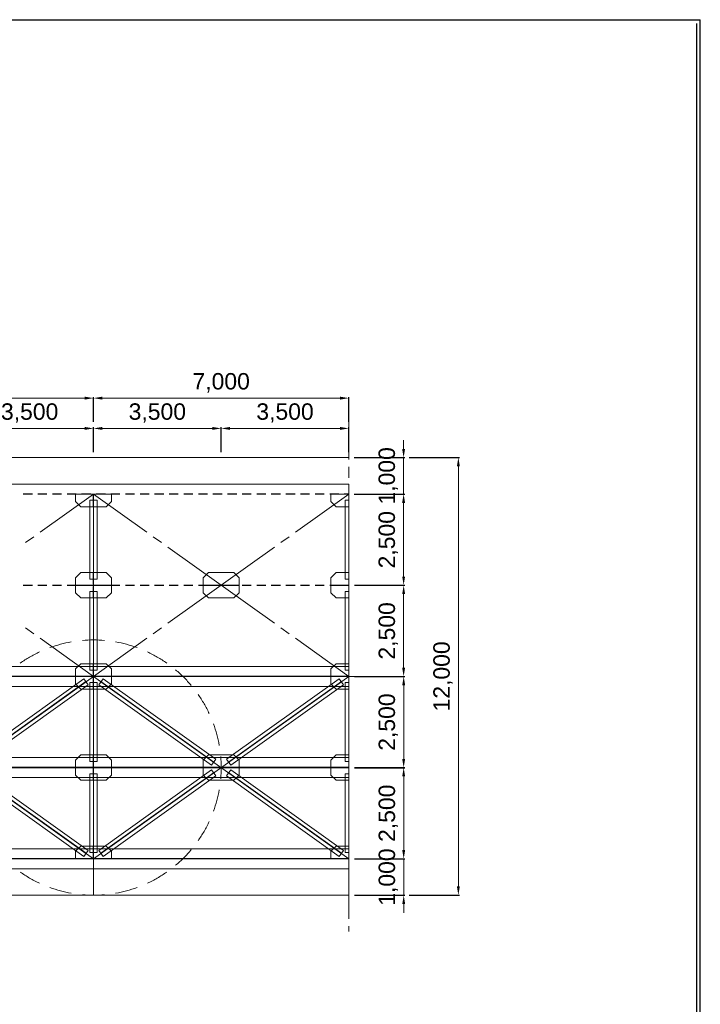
# Model space of a CAD drawing. Header units: metres. Extents: x 674733 to 752233, y -201459 to -147459.
# Tile 7 of 7: x 733576 to 752233, y -174463 to -147459. Entities that reach past the tile are written whole.
import ezdxf

# ---------------------------------------------------------------- set-up
doc = ezdxf.new("R2010")
doc.units = ezdxf.units.M
doc.header["$MEASUREMENT"] = 0
doc.layers.get('Defpoints').update_dxf_attribs({"lineweight": 0})
for name, color, linetype, lineweight in [('A-DIM01', 1, 'Continuous', 0), ('Adojoint Line', 1, 'Continuous', 0), ('Concrete', 4, 'Continuous', 0), ('Dimension Line', 2, 'Continuous', 0), ('Steel Girder', 6, 'Continuous', 0)]:
    doc.layers.add(name, color=color, linetype=linetype, lineweight=lineweight)
doc.styles.add('style2', font='arial.ttf')
doc.styles.add('돋움', font='txt')
doc.dimstyles.new('DIM01', dxfattribs={"dimtxt": 3.5, "dimasz": 0.8, "dimexe": 2, "dimexo": 10, "dimgap": 1.25, "dimtad": 1, "dimdec": 0, "dimzin": 0, "dimtxsty": '돋움', "dimcen": 0.09, "dimclrd": 1, "dimclre": 1, "dimclrt": 256, "dimadec": 0, "dimazin": 0, "dimtfac": 0.072, "dimtdec": 0, "dimtix": 1, "dimtmove": 2, "dimatfit": 3, "dimfxl": 1, "dimtolj": 1, "dimtzin": 0, "dimlwd": -1, "dimarcsym": 0})

# ---------------------------------------------------------------- blocks, each defined once
blk = doc.blocks.new('*U126')
at = {"layer": 'Steel Girder'}
for p, q in [((-6, 162), (-6, -138)), ((-6, 162), (0, 162)), ((-6, 12), (0, 12)), ((0, 1), (0, -13)), ((0, -138), (-6, -138)), ((0, -163), (0, -13)), ((0, -13), (6, -13)), ((6, -163), (6, -13))]:
    blk.add_line(p, q, dxfattribs=at)
blk = doc.blocks.new('*U127')
at = {"layer": 'Steel Girder'}
for p, q in [((-6, -163), (-6, 137)), ((0, 137), (-6, 137)), ((0, 162), (0, 12)), ((0, 12), (6, 12)), ((0, -2), (0, 12)), ((6, 162), (6, 12)), ((-6, -163), (0, -163))]:
    blk.add_line(p, q, dxfattribs=at)
blk = doc.blocks.new('*D266')
at = {"layer": 'A-DIM01', "color": 1, "lineweight": -2}
for p, q in [((732099, -159319), (732099, -158638)), ((735599, -159319), (735599, -158638))]:
    blk.add_line(p, q, dxfattribs=at)
at = {"layer": 'A-DIM01', "color": 1}
blk.add_line((732339, -158668), (735359, -158668), dxfattribs=at)
for points in [[(732339, -158628), (732339, -158708), (732099, -158668)], [(735359, -158628), (735359, -158708), (735599, -158668)]]:
    blk.add_solid(points, dxfattribs=at)
at = {"layer": 'Defpoints', "color": 0}
for p in [(735599, -158668), (732099, -159469), (735599, -159469)]:
    blk.add_point(p, dxfattribs=at)
at = {"layer": 'A-DIM01', "color": 7, "insert": (733849, -158248), "char_height": 450, "attachment_point": 5, "style": 'style2'}
blk.add_mtext('\\A1;3,500', dxfattribs=at)
blk = doc.blocks.new('*D268')
at = {"layer": 'A-DIM01', "color": 1, "lineweight": -2}
for p, q in [((728599, -158489), (728599, -157808)), ((735599, -158488), (735599, -157808))]:
    blk.add_line(p, q, dxfattribs=at)
at = {"layer": 'A-DIM01', "color": 1}
blk.add_line((728839, -157838), (735359, -157838), dxfattribs=at)
for points in [[(728839, -157798), (728839, -157878), (728599, -157838)], [(735359, -157798), (735359, -157878), (735599, -157838)]]:
    blk.add_solid(points, dxfattribs=at)
at = {"layer": 'Defpoints', "color": 0}
for p in [(735599, -157838), (728599, -158639), (735599, -158638)]:
    blk.add_point(p, dxfattribs=at)
at = {"layer": 'A-DIM01', "color": 7, "insert": (732099, -157417), "char_height": 450, "attachment_point": 5, "style": 'style2'}
blk.add_mtext('\\A1;7,000', dxfattribs=at)
blk = doc.blocks.new('*D270')
at = {"layer": 'A-DIM01', "color": 1, "lineweight": -2}
for p, q in [((735599, -159320), (735599, -158639)), ((739099, -159319), (739099, -158639))]:
    blk.add_line(p, q, dxfattribs=at)
at = {"layer": 'A-DIM01', "color": 1}
blk.add_line((735839, -158669), (738859, -158669), dxfattribs=at)
for points in [[(735839, -158629), (735839, -158709), (735599, -158669)], [(738859, -158629), (738859, -158709), (739099, -158669)]]:
    blk.add_solid(points, dxfattribs=at)
at = {"layer": 'Defpoints', "color": 0}
for p in [(739099, -158669), (735599, -159470), (739099, -159469)]:
    blk.add_point(p, dxfattribs=at)
at = {"layer": 'A-DIM01', "color": 7, "insert": (737349, -158248), "char_height": 450, "attachment_point": 5, "style": 'style2'}
blk.add_mtext('\\A1;3,500', dxfattribs=at)
blk = doc.blocks.new('*D272')
at = {"layer": 'A-DIM01', "color": 1, "lineweight": -2}
for p, q in [((739099, -159319), (739099, -158638)), ((742599, -159319), (742599, -158638))]:
    blk.add_line(p, q, dxfattribs=at)
at = {"layer": 'A-DIM01', "color": 1}
blk.add_line((739339, -158668), (742359, -158668), dxfattribs=at)
for points in [[(739339, -158628), (739339, -158708), (739099, -158668)], [(742359, -158628), (742359, -158708), (742599, -158668)]]:
    blk.add_solid(points, dxfattribs=at)
at = {"layer": 'Defpoints', "color": 0}
for p in [(742599, -158668), (739099, -159469), (742599, -159469)]:
    blk.add_point(p, dxfattribs=at)
at = {"layer": 'A-DIM01', "color": 7, "insert": (740849, -158248), "char_height": 450, "attachment_point": 5, "style": 'style2'}
blk.add_mtext('\\A1;3,500', dxfattribs=at)
blk = doc.blocks.new('*D274')
at = {"layer": 'A-DIM01', "color": 1, "lineweight": -2}
for p, q in [((735599, -158489), (735599, -157808)), ((742599, -158488), (742599, -157808))]:
    blk.add_line(p, q, dxfattribs=at)
at = {"layer": 'A-DIM01', "color": 1}
blk.add_line((735839, -157838), (742359, -157838), dxfattribs=at)
for points in [[(735839, -157798), (735839, -157878), (735599, -157838)], [(742359, -157798), (742359, -157878), (742599, -157838)]]:
    blk.add_solid(points, dxfattribs=at)
at = {"layer": 'Defpoints', "color": 0}
for p in [(742599, -157838), (735599, -158639), (742599, -158638)]:
    blk.add_point(p, dxfattribs=at)
at = {"layer": 'A-DIM01', "color": 7, "insert": (739099, -157417), "char_height": 450, "attachment_point": 5, "style": 'style2'}
blk.add_mtext('\\A1;7,000', dxfattribs=at)
blk = doc.blocks.new('*D276')
at = {"layer": 'A-DIM01', "color": 1}
for p, q in [((744100, -159230), (744100, -158990)), ((744100, -159470), (744100, -160470)), ((744100, -160710), (744100, -160950))]:
    blk.add_line(p, q, dxfattribs=at)
at = {"layer": 'A-DIM01', "color": 1, "lineweight": -2}
for p, q in [((742749, -159470), (744130, -159470)), ((742749, -160470), (744130, -160470))]:
    blk.add_line(p, q, dxfattribs=at)
at = {"layer": 'A-DIM01', "color": 1}
for points in [[(744060, -159230), (744140, -159230), (744100, -159470)], [(744060, -160710), (744140, -160710), (744100, -160470)]]:
    blk.add_solid(points, dxfattribs=at)
at = {"layer": 'Defpoints', "color": 0}
for p in [(742599, -159470), (742599, -160470), (744100, -160470)]:
    blk.add_point(p, dxfattribs=at)
at = {"layer": 'A-DIM01', "color": 7, "insert": (743680, -159970), "char_height": 450, "attachment_point": 5, "rotation": 90, "style": 'style2'}
blk.add_mtext('\\A1;1,000', dxfattribs=at)
blk = doc.blocks.new('*D278')
at = {"layer": 'A-DIM01', "color": 1, "lineweight": -2}
for p, q in [((742749, -160471), (744131, -160471)), ((742750, -162971), (744131, -162971))]:
    blk.add_line(p, q, dxfattribs=at)
at = {"layer": 'A-DIM01', "color": 1}
blk.add_line((744101, -160711), (744101, -162731), dxfattribs=at)
for points in [[(744061, -160711), (744141, -160711), (744101, -160471)], [(744061, -162731), (744141, -162731), (744101, -162971)]]:
    blk.add_solid(points, dxfattribs=at)
at = {"layer": 'Defpoints', "color": 0}
for p in [(742599, -160471), (742600, -162971), (744101, -162971)]:
    blk.add_point(p, dxfattribs=at)
at = {"layer": 'A-DIM01', "color": 7, "insert": (743680, -161721), "char_height": 450, "attachment_point": 5, "rotation": 90, "style": 'style2'}
blk.add_mtext('\\A1;2,500', dxfattribs=at)
blk = doc.blocks.new('*D280')
at = {"layer": 'A-DIM01', "color": 1, "lineweight": -2}
for p, q in [((742750, -162972), (744131, -162972)), ((742750, -165472), (744131, -165472))]:
    blk.add_line(p, q, dxfattribs=at)
at = {"layer": 'A-DIM01', "color": 1}
blk.add_line((744101, -163212), (744101, -165232), dxfattribs=at)
for points in [[(744061, -163212), (744141, -163212), (744101, -162972)], [(744061, -165232), (744141, -165232), (744101, -165472)]]:
    blk.add_solid(points, dxfattribs=at)
at = {"layer": 'Defpoints', "color": 0}
for p in [(742600, -162972), (742600, -165472), (744101, -165472)]:
    blk.add_point(p, dxfattribs=at)
at = {"layer": 'A-DIM01', "color": 7, "insert": (743681, -164222), "char_height": 450, "attachment_point": 5, "rotation": 90, "style": 'style2'}
blk.add_mtext('\\A1;2,500', dxfattribs=at)
blk = doc.blocks.new('*D282')
at = {"layer": 'A-DIM01', "color": 1, "lineweight": -2}
for p, q in [((742750, -165473), (744132, -165473)), ((742751, -167973), (744132, -167973))]:
    blk.add_line(p, q, dxfattribs=at)
at = {"layer": 'A-DIM01', "color": 1}
blk.add_line((744102, -165713), (744102, -167733), dxfattribs=at)
for points in [[(744062, -165713), (744142, -165713), (744102, -165473)], [(744062, -167733), (744142, -167733), (744102, -167973)]]:
    blk.add_solid(points, dxfattribs=at)
at = {"layer": 'Defpoints', "color": 0}
for p in [(742600, -165473), (742601, -167973), (744102, -167973)]:
    blk.add_point(p, dxfattribs=at)
at = {"layer": 'A-DIM01', "color": 7, "insert": (743681, -166723), "char_height": 450, "attachment_point": 5, "rotation": 90, "style": 'style2'}
blk.add_mtext('\\A1;2,500', dxfattribs=at)
blk = doc.blocks.new('*D284')
at = {"layer": 'A-DIM01', "color": 1, "lineweight": -2}
for p, q in [((742751, -167974), (744132, -167974)), ((742751, -170474), (744132, -170474))]:
    blk.add_line(p, q, dxfattribs=at)
at = {"layer": 'A-DIM01', "color": 1}
blk.add_line((744102, -168214), (744102, -170234), dxfattribs=at)
for points in [[(744062, -168214), (744142, -168214), (744102, -167974)], [(744062, -170234), (744142, -170234), (744102, -170474)]]:
    blk.add_solid(points, dxfattribs=at)
at = {"layer": 'Defpoints', "color": 0}
for p in [(742601, -167974), (742601, -170474), (744102, -170474)]:
    blk.add_point(p, dxfattribs=at)
at = {"layer": 'A-DIM01', "color": 7, "insert": (743682, -169224), "char_height": 450, "attachment_point": 5, "rotation": 90, "style": 'style2'}
blk.add_mtext('\\A1;2,500', dxfattribs=at)
blk = doc.blocks.new('*D286')
at = {"layer": 'A-DIM01', "color": 1}
for p, q in [((744103, -170234), (744103, -169994)), ((744103, -170474), (744103, -171474)), ((744103, -171714), (744103, -171954))]:
    blk.add_line(p, q, dxfattribs=at)
at = {"layer": 'A-DIM01', "color": 1, "lineweight": -2}
for p, q in [((742751, -170474), (744133, -170474)), ((742752, -171474), (744133, -171474))]:
    blk.add_line(p, q, dxfattribs=at)
at = {"layer": 'A-DIM01', "color": 1}
for points in [[(744063, -170234), (744143, -170234), (744103, -170474)], [(744063, -171714), (744143, -171714), (744103, -171474)]]:
    blk.add_solid(points, dxfattribs=at)
at = {"layer": 'Defpoints', "color": 0}
for p in [(742601, -170474), (742602, -171474), (744103, -171474)]:
    blk.add_point(p, dxfattribs=at)
at = {"layer": 'A-DIM01', "color": 7, "insert": (743682, -170974), "char_height": 450, "attachment_point": 5, "rotation": 90, "style": 'style2'}
blk.add_mtext('\\A1;1,000', dxfattribs=at)
blk = doc.blocks.new('*D288')
at = {"layer": 'A-DIM01', "color": 1, "lineweight": -2}
for p, q in [((744250, -159470), (745631, -159470)), ((744251, -171470), (745631, -171470))]:
    blk.add_line(p, q, dxfattribs=at)
at = {"layer": 'A-DIM01', "color": 1}
blk.add_line((745601, -159710), (745601, -171230), dxfattribs=at)
for points in [[(745561, -159710), (745641, -159710), (745601, -159470)], [(745561, -171230), (745641, -171230), (745601, -171470)]]:
    blk.add_solid(points, dxfattribs=at)
at = {"layer": 'Defpoints', "color": 0}
for p in [(744100, -159470), (744101, -171470), (745601, -171470)]:
    blk.add_point(p, dxfattribs=at)
at = {"layer": 'A-DIM01', "color": 7, "insert": (745181, -165470), "char_height": 450, "attachment_point": 5, "rotation": 90, "style": 'style2'}
blk.add_mtext('\\A1;12,000', dxfattribs=at)

msp = doc.modelspace()

# ---------------------------------------------------------------- linework, layer by layer
for p, q in [((674732.9, -147458.6), (752232.9, -147458.6)), ((752132.9, -147558.6), (752132.9, -201358.6)), ((752232.9, -201458.6), (752232.9, -147458.6))]:
    msp.add_line(p, q)
at = {"layer": 'Adojoint Line'}
for p, q in [((742599, -158469.9), (742599, -159519.9)), ((742599, -160019.9), (742599, -159719.9)), ((742599, -160219.9), (742599, -161619.9)), ((734136.7, -161514.4), (735599, -160469.9)), ((737061.3, -161514.4), (735599, -160469.9)), ((741136.7, -161514.4), (742599, -160469.9)), ((733964.1, -161637.7), (733733.9, -161802.1)), ((737233.9, -161637.7), (737464.1, -161802.1)), ((740964.1, -161637.7), (740733.9, -161802.1)), ((737636.7, -161925.4), (739099, -162969.9)), ((740561.3, -161925.4), (739099, -162969.9)), ((742599, -162119.9), (742599, -161819.9)), ((742599, -162319.9), (742599, -163719.9)), ((737636.7, -164014.4), (739099, -162969.9)), ((740561.3, -164014.4), (739099, -162969.9)), ((733964.1, -164302.1), (733733.9, -164137.7)), ((737233.9, -164302.1), (737464.1, -164137.7)), ((740964.1, -164302.1), (740733.9, -164137.7)), ((742599, -164219.9), (742599, -163919.9)), ((734136.7, -164425.4), (735599, -165469.9)), ((737061.3, -164425.4), (735599, -165469.9)), ((741136.7, -164425.4), (742599, -165469.9)), ((742599, -164419.9), (742599, -165819.9)), ((735599, -171469.9), (735599, -164469.9)), ((713599, -165469.9), (743599, -165469.9)), ((735599, -165469.9), (742599, -165469.9)), ((742599, -166319.9), (742599, -166019.9)), ((742599, -166519.9), (742599, -167919.9)), ((742599, -168419.9), (742599, -168119.9)), ((742599, -168619.9), (742599, -170019.9)), ((742599, -170519.9), (742599, -170219.9)), ((742599, -170719.9), (742599, -172119.9)), ((742599, -172469.9), (742599, -172319.9))]:
    msp.add_line(p, q, dxfattribs=at)
at = {"layer": 'Adojoint Line', "flags": 128}
for points in [[(714599, -165469.9), (721599, -170469.9), (728599, -165469.9), (735599, -170469.9), (742599, -165469.9)], [(714599, -170469.9), (721599, -165469.9), (728599, -170469.9), (735599, -165469.9), (742599, -170469.9)]]:
    msp.add_lwpolyline(points, dxfattribs=at)
at = {"layer": 'Concrete'}
for p, q in [((714599, -159469.9), (742599, -159469.9)), ((714599, -171469.9), (742599, -171469.9))]:
    msp.add_line(p, q, dxfattribs=at)
at = {"layer": 'Dimension Line'}
for start, end in [(105, 110), (100, 105), (90, 95), (85, 90), (75, 80), (70, 75), (120, 125), (115, 120), (60, 65), (55, 60), (45, 50), (40, 45), (30, 35), (25, 30), (15, 20), (10, 15), (0, 5), (0, 5), (355, 0), (345, 350), (340, 345), (330, 335), (325, 330), (315, 320), (310, 315), (235, 240), (300, 305), (240, 245), (295, 300), (250, 255), (255, 260), (265, 270), (270, 275), (280, 285), (285, 290)]:
    msp.add_arc((735599, -167969.9), 3500, start, end, dxfattribs=at)
at = {"layer": 'Steel Girder'}
for p, q in [((714599, -160194.9), (742599, -160194.9)), ((742599, -160194.9), (742599, -160744.9)), ((742599, -160194.9), (742599, -160744.9)), ((742599, -160194.9), (742599, -162969.9)), ((733674, -160463.9), (733924, -160463.9)), ((733674, -160475.9), (733924, -160475.9)), ((734074, -160463.9), (734324, -160463.9)), ((734074, -160475.9), (734324, -160475.9)), ((734474, -160463.9), (734724, -160463.9)), ((734474, -160475.9), (734724, -160475.9)), ((734874, -160463.9), (735124, -160463.9)), ((734874, -160475.9), (735124, -160475.9)), ((736089, -160475.9), (735109, -160475.9)), ((735109, -160475.9), (735109, -160675.9)), ((735109, -160675.9), (735249, -160815.9)), ((735274, -160463.9), (735524, -160463.9)), ((735274, -160475.9), (735524, -160475.9)), ((735500, -160639.9), (735698, -160639.9)), ((735500, -162799.9), (735500, -160639.9)), ((735590, -160650.9), (735596, -160650.9)), ((735596, -162799.9), (735596, -160639.9)), ((735602, -162799.9), (735602, -160639.9)), ((735674, -160463.9), (735924, -160463.9)), ((735674, -160475.9), (735924, -160475.9)), ((735698, -162799.9), (735698, -160639.9)), ((735949, -160815.9), (736089, -160675.9)), ((736074, -160463.9), (736324, -160463.9)), ((736074, -160475.9), (736324, -160475.9)), ((736089, -160675.9), (736089, -160475.9)), ((736474, -160463.9), (736724, -160463.9)), ((736474, -160475.9), (736724, -160475.9)), ((736874, -160463.9), (737124, -160463.9)), ((736874, -160475.9), (737124, -160475.9)), ((737274, -160463.9), (737524, -160463.9)), ((737274, -160475.9), (737524, -160475.9)), ((737674, -160463.9), (737924, -160463.9)), ((737674, -160475.9), (737924, -160475.9)), ((738074, -160463.9), (738324, -160463.9)), ((738074, -160475.9), (738324, -160475.9)), ((738474, -160463.9), (738724, -160463.9)), ((738474, -160475.9), (738724, -160475.9)), ((738874, -160463.9), (739124, -160463.9)), ((738874, -160475.9), (739124, -160475.9)), ((739274, -160463.9), (739524, -160463.9)), ((739274, -160475.9), (739524, -160475.9)), ((739674, -160463.9), (739924, -160463.9)), ((739674, -160475.9), (739924, -160475.9)), ((740074, -160463.9), (740324, -160463.9)), ((740074, -160475.9), (740324, -160475.9)), ((740474, -160463.9), (740724, -160463.9)), ((740474, -160475.9), (740724, -160475.9)), ((740874, -160463.9), (741124, -160463.9)), ((740874, -160475.9), (741124, -160475.9)), ((741274, -160463.9), (741524, -160463.9)), ((741274, -160475.9), (741524, -160475.9)), ((741674, -160463.9), (741924, -160463.9)), ((741674, -160475.9), (741924, -160475.9)), ((742074, -160463.9), (742324, -160463.9)), ((742074, -160475.9), (742324, -160475.9)), ((742599, -160475.9), (742109, -160475.9)), ((742109, -160475.9), (742109, -160675.9)), ((742109, -160675.9), (742249, -160815.9)), ((742474, -160463.9), (742599, -160463.9)), ((742474, -160475.9), (742599, -160475.9)), ((742599, -160639.9), (742500, -160639.9)), ((742500, -162799.9), (742500, -160639.9)), ((742596, -162799.9), (742596, -160639.9)), ((735249, -160815.9), (735949, -160815.9)), ((742249, -160815.9), (742599, -160815.9)), ((735109, -162763.9), (735249, -162623.9)), ((735109, -162963.9), (735109, -162763.9)), ((735249, -162623.9), (735949, -162623.9)), ((735500, -162799.9), (735698, -162799.9)), ((735599, -162694.9), (735599, -163244.9)), ((735949, -162623.9), (736089, -162763.9)), ((736089, -162763.9), (736089, -162963.9)), ((738609, -162763.9), (738749, -162623.9)), ((738609, -162963.9), (738609, -162763.9)), ((738749, -162623.9), (739449, -162623.9)), ((739449, -162623.9), (739589, -162763.9)), ((739589, -162763.9), (739589, -162963.9)), ((742109, -162763.9), (742249, -162623.9)), ((742109, -162963.9), (742109, -162763.9)), ((742249, -162623.9), (742599, -162623.9)), ((742599, -162799.9), (742500, -162799.9)), ((742599, -162694.9), (742599, -163244.9)), ((733674, -162963.9), (733924, -162963.9)), ((733674, -162975.9), (733924, -162975.9)), ((734074, -162963.9), (734324, -162963.9)), ((734074, -162975.9), (734324, -162975.9)), ((734474, -162963.9), (734724, -162963.9)), ((734474, -162975.9), (734724, -162975.9)), ((734874, -162963.9), (735124, -162963.9)), ((734874, -162975.9), (735124, -162975.9)), ((736089, -162963.9), (735109, -162963.9)), ((736089, -162975.9), (735109, -162975.9)), ((735109, -162975.9), (735109, -163175.9)), ((735274, -162963.9), (735524, -162963.9)), ((735274, -162975.9), (735524, -162975.9)), ((735674, -162963.9), (735924, -162963.9)), ((735674, -162975.9), (735924, -162975.9)), ((736074, -162963.9), (736324, -162963.9)), ((736074, -162975.9), (736324, -162975.9)), ((736089, -163175.9), (736089, -162975.9)), ((736474, -162963.9), (736724, -162963.9)), ((736474, -162975.9), (736724, -162975.9)), ((736874, -162963.9), (737124, -162963.9)), ((736874, -162975.9), (737124, -162975.9)), ((737274, -162963.9), (737524, -162963.9)), ((737274, -162975.9), (737524, -162975.9)), ((737674, -162963.9), (737924, -162963.9)), ((737674, -162975.9), (737924, -162975.9)), ((738074, -162963.9), (738324, -162963.9)), ((738074, -162975.9), (738324, -162975.9)), ((738474, -162963.9), (738724, -162963.9)), ((738474, -162975.9), (738724, -162975.9)), ((739589, -162963.9), (738609, -162963.9)), ((739589, -162975.9), (738609, -162975.9)), ((738609, -162975.9), (738609, -163175.9)), ((738874, -162963.9), (739124, -162963.9)), ((738874, -162975.9), (739124, -162975.9)), ((739274, -162963.9), (739524, -162963.9)), ((739274, -162975.9), (739524, -162975.9)), ((739589, -163175.9), (739589, -162975.9)), ((739674, -162963.9), (739924, -162963.9)), ((739674, -162975.9), (739924, -162975.9)), ((740074, -162963.9), (740324, -162963.9)), ((740074, -162975.9), (740324, -162975.9)), ((740474, -162963.9), (740724, -162963.9)), ((740474, -162975.9), (740724, -162975.9)), ((740874, -162963.9), (741124, -162963.9)), ((740874, -162975.9), (741124, -162975.9)), ((741274, -162963.9), (741524, -162963.9)), ((741274, -162975.9), (741524, -162975.9)), ((741674, -162963.9), (741924, -162963.9)), ((741674, -162975.9), (741924, -162975.9)), ((742074, -162963.9), (742324, -162963.9)), ((742074, -162975.9), (742324, -162975.9)), ((742599, -162963.9), (742109, -162963.9)), ((742599, -162975.9), (742109, -162975.9)), ((742109, -162975.9), (742109, -163175.9)), ((742474, -162963.9), (742599, -162963.9)), ((742474, -162975.9), (742599, -162975.9)), ((742599, -162969.9), (742599, -165744.9)), ((735109, -163175.9), (735249, -163315.9)), ((735249, -163315.9), (735949, -163315.9)), ((735500, -163139.9), (735698, -163139.9)), ((735500, -165299.9), (735500, -163139.9)), ((735596, -165299.9), (735596, -163139.9)), ((735602, -165299.9), (735602, -163139.9)), ((735698, -165299.9), (735698, -163139.9)), ((735949, -163315.9), (736089, -163175.9)), ((738609, -163175.9), (738749, -163315.9)), ((738749, -163315.9), (739449, -163315.9)), ((739449, -163315.9), (739589, -163175.9)), ((742109, -163175.9), (742249, -163315.9)), ((742249, -163315.9), (742599, -163315.9)), ((742599, -163139.9), (742500, -163139.9)), ((742500, -165299.9), (742500, -163139.9)), ((742596, -165299.9), (742596, -163139.9)), ((714599, -165194.9), (742599, -165194.9)), ((735109, -165263.9), (735249, -165123.9)), ((735109, -165463.9), (735109, -165263.9)), ((735249, -165123.9), (735949, -165123.9)), ((735949, -165123.9), (736089, -165263.9)), ((736089, -165263.9), (736089, -165463.9)), ((742109, -165263.9), (742249, -165123.9)), ((742109, -165463.9), (742109, -165263.9)), ((742249, -165123.9), (742599, -165123.9)), ((742599, -165194.9), (742599, -165744.9)), ((742599, -165194.9), (742599, -165744.9)), ((742599, -165194.9), (742599, -167969.9)), ((742599, -165194.9), (742599, -165744.9)), ((714599, -165463.9), (742599, -165463.9)), ((714599, -165475.9), (742599, -165475.9)), ((732244.8, -167742.9), (735336.9, -165534.2)), ((736089, -165463.9), (735109, -165463.9)), ((736089, -165475.9), (735109, -165475.9)), ((735109, -165475.9), (735109, -165675.9)), ((735336.9, -165534.2), (735453.2, -165697)), ((735500, -165299.9), (735698, -165299.9)), ((735861, -165534.2), (735744.8, -165697)), ((738953.2, -167742.9), (735861, -165534.2)), ((736089, -165675.9), (736089, -165475.9)), ((739244.8, -167742.9), (742336.9, -165534.2)), ((742599, -165463.9), (742109, -165463.9)), ((742599, -165475.9), (742109, -165475.9)), ((742109, -165475.9), (742109, -165675.9)), ((742336.9, -165534.2), (742453.2, -165697)), ((742599, -165299.9), (742500, -165299.9)), ((714599, -165744.9), (742599, -165744.9)), ((732301.1, -167821.9), (735393.3, -165613.2)), ((732304.6, -167826.7), (735396.8, -165618)), ((732361, -167905.7), (735453.2, -165697)), ((735109, -165675.9), (735249, -165815.9)), ((735500, -165639.9), (735698, -165639.9)), ((735500, -167799.9), (735500, -165639.9)), ((735590, -165650.9), (735596, -165650.9)), ((735596, -167799.9), (735596, -165639.9)), ((735602, -167799.9), (735602, -165639.9)), ((735698, -167799.9), (735698, -165639.9)), ((738836.9, -167905.7), (735744.8, -165697)), ((738893.3, -167826.7), (735801.1, -165618)), ((738896.8, -167821.9), (735804.6, -165613.2)), ((735949, -165815.9), (736089, -165675.9)), ((739301.1, -167821.9), (742393.3, -165613.2)), ((739304.6, -167826.7), (742396.8, -165618)), ((739361, -167905.7), (742453.2, -165697)), ((742109, -165675.9), (742249, -165815.9)), ((742599, -165639.9), (742500, -165639.9)), ((742500, -167799.9), (742500, -165639.9)), ((742596, -167799.9), (742596, -165639.9)), ((735249, -165815.9), (735949, -165815.9)), ((742249, -165815.9), (742599, -165815.9)), ((714599, -167694.9), (742599, -167694.9)), ((735109, -167763.9), (735249, -167623.9)), ((735249, -167623.9), (735949, -167623.9)), ((735599, -167694.9), (735599, -168244.9)), ((735949, -167623.9), (736089, -167763.9)), ((738609, -167763.9), (738749, -167623.9)), ((738749, -167623.9), (739449, -167623.9)), ((739449, -167623.9), (739589, -167763.9)), ((742109, -167763.9), (742249, -167623.9)), ((742249, -167623.9), (742599, -167623.9)), ((742599, -167694.9), (742599, -168244.9)), ((714599, -167963.9), (742599, -167963.9)), ((735109, -167963.9), (735109, -167763.9)), ((736089, -167963.9), (735109, -167963.9)), ((735500, -167799.9), (735698, -167799.9)), ((736089, -167763.9), (736089, -167963.9)), ((738609, -167963.9), (738609, -167763.9)), ((739589, -167963.9), (738609, -167963.9)), ((738953.2, -167742.9), (738836.9, -167905.7)), ((739244.8, -167742.9), (739361, -167905.7)), ((739589, -167763.9), (739589, -167963.9)), ((742109, -167963.9), (742109, -167763.9)), ((742599, -167963.9), (742109, -167963.9)), ((742599, -167799.9), (742500, -167799.9)), ((742599, -167969.9), (742599, -170744.9)), ((714599, -167975.9), (742599, -167975.9)), ((732244.8, -168197), (735336.9, -170405.7)), ((732301.1, -168118), (735393.3, -170326.7)), ((732304.6, -168113.2), (735396.8, -170321.9)), ((732361, -168034.2), (735453.2, -170242.9)), ((736089, -167975.9), (735109, -167975.9)), ((735109, -167975.9), (735109, -168175.9)), ((735109, -168175.9), (735249, -168315.9)), ((735500, -168139.9), (735698, -168139.9)), ((735500, -170299.9), (735500, -168139.9)), ((735596, -170299.9), (735596, -168139.9)), ((735602, -170299.9), (735602, -168139.9)), ((735698, -170299.9), (735698, -168139.9)), ((738836.9, -168034.2), (735744.8, -170242.9)), ((738893.3, -168113.2), (735801.1, -170321.9)), ((738896.8, -168118), (735804.6, -170326.7)), ((738953.2, -168197), (735861, -170405.7)), ((735949, -168315.9), (736089, -168175.9)), ((736089, -168175.9), (736089, -167975.9)), ((739589, -167975.9), (738609, -167975.9)), ((738609, -167975.9), (738609, -168175.9)), ((738609, -168175.9), (738749, -168315.9)), ((738953.2, -168197), (738836.9, -168034.2)), ((739244.8, -168197), (739361, -168034.2)), ((739244.8, -168197), (742336.9, -170405.7)), ((739301.1, -168118), (742393.3, -170326.7)), ((739304.6, -168113.2), (742396.8, -170321.9)), ((739361, -168034.2), (742453.2, -170242.9)), ((739449, -168315.9), (739589, -168175.9)), ((739589, -168175.9), (739589, -167975.9)), ((742599, -167975.9), (742109, -167975.9)), ((742109, -167975.9), (742109, -168175.9)), ((742109, -168175.9), (742249, -168315.9)), ((742599, -168139.9), (742500, -168139.9)), ((742500, -170299.9), (742500, -168139.9)), ((742596, -170299.9), (742596, -168139.9)), ((714599, -168244.9), (742599, -168244.9)), ((735249, -168315.9), (735949, -168315.9)), ((738749, -168315.9), (739449, -168315.9)), ((742249, -168315.9), (742599, -168315.9)), ((735109, -170263.9), (735249, -170123.9)), ((735249, -170123.9), (735949, -170123.9)), ((735949, -170123.9), (736089, -170263.9)), ((742109, -170263.9), (742249, -170123.9)), ((742249, -170123.9), (742599, -170123.9)), ((714599, -170194.9), (742599, -170194.9)), ((735109, -170463.9), (735109, -170263.9)), ((735336.9, -170405.7), (735453.2, -170242.9)), ((735500, -170299.9), (735698, -170299.9)), ((735861, -170405.7), (735744.8, -170242.9)), ((736089, -170263.9), (736089, -170463.9)), ((742109, -170463.9), (742109, -170263.9)), ((742336.9, -170405.7), (742453.2, -170242.9)), ((742599, -170299.9), (742500, -170299.9)), ((742599, -170194.9), (742599, -170744.9)), ((714599, -170463.9), (742599, -170463.9)), ((714599, -170475.9), (742599, -170475.9)), ((736089, -170463.9), (735109, -170463.9)), ((742599, -170463.9), (742109, -170463.9)), ((714599, -170744.9), (742599, -170744.9))]:
    msp.add_line(p, q, dxfattribs=at)

# ---------------------------------------------------------------- block references
for name, p in [('*U127', (735596, -160638.4)), ('*U126', (735596, -162801.4)), ('*U126', (735596, -165301.4)), ('*U127', (735596, -165638.4)), ('*U126', (735596, -167801.4)), ('*U126', (735596, -170301.4))]:
    msp.add_blockref(name, p, dxfattribs=at)
at = {"layer": 'Steel Girder', "extrusion": (0, 0, -1), "rotation": 180}
for p in [(-735596, -163138.4), (-735596, -168138.4)]:
    msp.add_blockref('*U126', p, dxfattribs=at)

# ---------------------------------------------------------------- dimensions: what is measured, and where the dimension line sits
at = {"layer": 'A-DIM01', "color": 1}
for base, p1, p2, picture, middle in [((735599, -157837.7), (728599, -158638.8), (735599, -158638.3), '*D268', (732099, -157417.3)), ((742599, -157837.7), (735599, -158638.8), (742599, -158638.3), '*D274', (739099, -157417.3)), ((735599, -158668.3), (732099, -159469.4), (735599, -159468.9), '*D266', (733849, -158247.9)), ((739099, -158668.8), (735599, -159469.9), (739099, -159469.4), '*D270', (737349, -158248.4)), ((742599, -158668.3), (739099, -159469.4), (742599, -159468.9), '*D272', (740849, -158247.9))]:
    dim = msp.add_linear_dim(base=base, p1=p1, p2=p2, dimstyle='DIM01', override={"dimscale": 30, "dimtxt": 15, "dimasz": 8, "dimexe": 1, "dimexo": 5, "dimgap": 5, "dimdsep": 46, "dimlunit": 6, "dimtxsty": 'style2', "dimclrt": 7}, dxfattribs=at)
    dim.commit()
    dim.dimension.update_dxf_attribs({"geometry": picture, "text_midpoint": middle})
for base, p1, p2, picture, middle in [((744100.1, -160469.9), (742599, -159469.9), (742599.5, -160469.9), '*D276', (743679.7, -159969.9)), ((745601.2, -171469.9), (744100.1, -159469.9), (744100.6, -171469.9), '*D288', (745180.8, -165469.9)), ((744100.6, -162970.9), (742599.5, -160470.9), (742600, -162970.9), '*D278', (743680.2, -161720.9)), ((744101.1, -165471.9), (742600, -162971.9), (742600.5, -165471.9), '*D280', (743680.7, -164221.9)), ((744101.6, -167972.9), (742600.5, -165472.9), (742601, -167972.9), '*D282', (743681.2, -166722.9)), ((744102.1, -170473.9), (742601, -167973.9), (742601.5, -170473.9), '*D284', (743681.7, -169223.9)), ((744102.6, -171473.9), (742601.5, -170473.9), (742602, -171473.9), '*D286', (743682.2, -170973.9))]:
    dim = msp.add_linear_dim(base=base, p1=p1, p2=p2, angle=270, dimstyle='DIM01', override={"dimscale": 30, "dimtxt": 15, "dimasz": 8, "dimexe": 1, "dimexo": 5, "dimgap": 5, "dimdsep": 46, "dimlunit": 6, "dimtxsty": 'style2', "dimclrt": 7}, dxfattribs=at)
    dim.commit()
    dim.dimension.update_dxf_attribs({"geometry": picture, "text_midpoint": middle})

doc.saveas('drawing.dxf')
